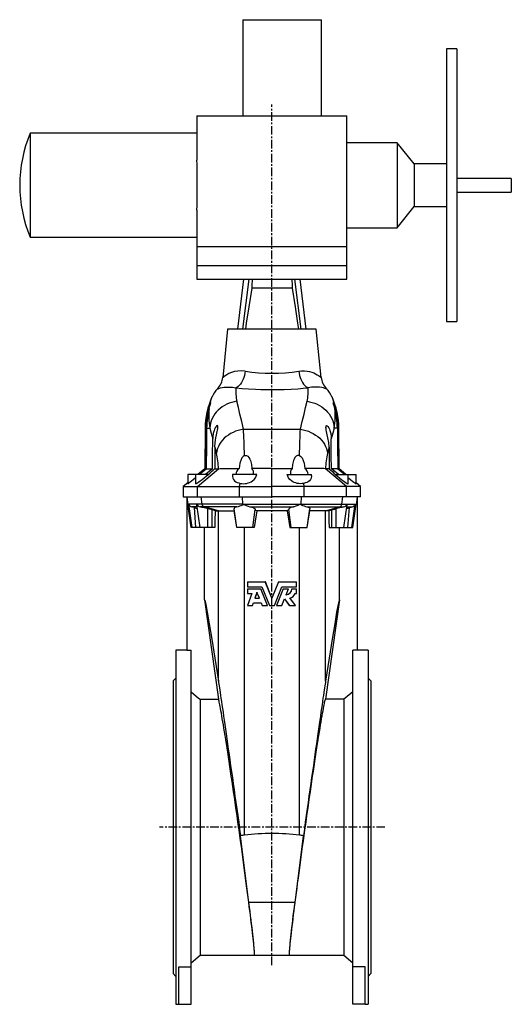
# Model space of a CAD drawing. Extents: x -560 to 1048, y -462 to 1813.
# Tile 2 of 3: x -560 to 161, y 367 to 1813. Entities that reach past the tile are written whole.
import ezdxf

# ---------------------------------------------------------------- set-up
doc = ezdxf.new("R2010")
doc.units = 0
doc.linetypes.add('CENTERX2', pattern=[20.32, 12.7, -2.54, 2.54, -2.54])
doc.layers.get('0').update_dxf_attribs({"linetype": 'CONTINUOUS'})
doc.layers.add('FORMAT', color=7, linetype='CONTINUOUS')

msp = doc.modelspace()

# ---------------------------------------------------------------- linework, layer by layer
at = {"color": 7, "linetype": 'CONTINUOUS'}
for p, q in [((-233, 1813), (-233, 1672)), ((-233, 1813), (-118, 1813)), ((-118, 1672), (-118, 1813)), ((80.5, 1770), (65.5, 1770)), ((65.5, 1770), (65.5, 1370)), ((80.5, 1770), (80.5, 1370)), ((-300.5, 1672), (-300.5, 1606.9)), ((-300.5, 1672), (-80.5, 1672)), ((-80.5, 1480), (-80.5, 1672)), ((-300.5, 1646.5), (-544.9, 1646.5)), ((-544.9, 1646.5), (-544.9, 1493.5)), ((-6.8, 1632.3), (-80.5, 1632.3)), ((18, 1601.3), (-6.8, 1632.3)), ((-6.8, 1632.3), (-6.8, 1507.6)), ((65.5, 1601.3), (18, 1601.3)), ((18, 1601.3), (18, 1538.7)), ((160.5, 1580), (80.5, 1580)), ((160.5, 1580), (160.5, 1560)), ((80.5, 1560), (160.5, 1560)), ((-300.5, 1533.1), (-300.5, 1480)), ((-6.8, 1507.6), (18, 1538.7)), ((18, 1538.7), (65.5, 1538.7)), ((-80.5, 1507.6), (-6.8, 1507.6)), ((-544.9, 1493.5), (-300.5, 1493.5)), ((-300.5, 1480), (-300.5, 1452)), ((-80.5, 1452), (-80.5, 1480)), ((-300.5, 1452), (-300.5, 1432)), ((-80.5, 1432), (-80.5, 1452)), ((-300.5, 1432), (-80.5, 1432)), ((-240.6, 1358.5), (-231.6, 1432)), ((-233.1, 1358.5), (-224.1, 1432)), ((-147.9, 1358.5), (-156.8, 1432)), ((-140.4, 1358.5), (-149.3, 1432)), ((65.5, 1370), (80.5, 1370)), ((-255.5, 1358.5), (-262.6, 1287.8)), ((-125.5, 1358.5), (-255.5, 1358.5)), ((-118.3, 1287.8), (-125.5, 1358.5)), ((-288.6, 1213.5), (-289.1, 1153.8)), ((-91.8, 1153.8), (-92.3, 1213.5)), ((-274.1, 1185.3), (-274.5, 1153.8)), ((-106.8, 1185.3), (-106.4, 1153.8)), ((-314, 1145.5), (-314, 1131.6)), ((-302.5, 1145.5), (-314, 1145.5)), ((-302.5, 1145.5), (-302.5, 1131.8)), ((-283, 1145.5), (-302.5, 1145.5)), ((-289.1, 1153.8), (-299, 1145.5)), ((-288, 1153.8), (-289.1, 1153.8)), ((-287, 1153.8), (-277.6, 1153.8)), ((-274.5, 1153.8), (-268.9, 1153.8)), ((-268.8, 1153.8), (-268.9, 1153.8)), ((-248.5, 1145.5), (-248.5, 1143.1)), ((-212.7, 1145.5), (-248.5, 1145.5)), ((-168.2, 1145.5), (-132.5, 1145.5)), ((-132.5, 1143.1), (-132.5, 1145.5)), ((-112.1, 1153.8), (-112, 1153.8)), ((-106.4, 1153.8), (-112, 1153.8)), ((-94, 1153.8), (-103.4, 1153.8)), ((-97.9, 1145.5), (-78.5, 1145.5)), ((-92.9, 1153.8), (-91.8, 1153.8)), ((-81.9, 1145.5), (-91.8, 1153.8)), ((-78.5, 1131.8), (-78.5, 1145.5)), ((-78.5, 1145.5), (-67, 1145.5)), ((-67, 1131.6), (-67, 1145.5)), ((-314, 1132.9), (-320.5, 1127.5)), ((-237.9, 1127.5), (-237, 1132.3)), ((-143.1, 1127.5), (-143.9, 1132.3)), ((-60.5, 1127.5), (-67, 1132.9)), ((-320.5, 1127.5), (-320.5, 1112.5)), ((-320.5, 1127.5), (-299.6, 1127.5)), ((-299.6, 1127.5), (-237.9, 1127.5)), ((-237.9, 1127.5), (-190.5, 1127.5)), ((-237.9, 1112.5), (-237.9, 1127.5)), ((-143.1, 1127.5), (-190.5, 1127.5)), ((-143.1, 1112.5), (-143.1, 1127.5)), ((-81.3, 1127.5), (-143.1, 1127.5)), ((-60.5, 1127.5), (-81.3, 1127.5)), ((-60.5, 1112.5), (-60.5, 1127.5)), ((-320.5, 1112.5), (-299.6, 1112.5)), ((-315.5, 1112.5), (-315.5, 887.3)), ((-309.1, 1067.5), (-313.9, 1101.7)), ((-296, 1067.5), (-300.7, 1100.5)), ((-299.6, 1112.5), (-237.9, 1112.5)), ((-237.9, 1112.5), (-190.5, 1112.5)), ((-143.1, 1112.5), (-190.5, 1112.5)), ((-81.3, 1112.5), (-143.1, 1112.5)), ((-84.9, 1067.5), (-80.3, 1100.5)), ((-60.5, 1112.5), (-81.3, 1112.5)), ((-71.8, 1067.5), (-67, 1101.7)), ((-65.5, 1112.5), (-65.5, 887.3)), ((-278.4, 1093.2), (-284.5, 1094.9)), ((-273.6, 1092), (-269, 1092)), ((-269, 1092), (-245.9, 1092)), ((-242.2, 1067.5), (-246.1, 1095.1)), ((-245.7, 1092.5), (-245.9, 1092)), ((-218.7, 1067.5), (-215, 1093.8)), ((-168.3, 1092), (-212.6, 1092)), ((-162.2, 1067.5), (-165.9, 1093.8)), ((-138.7, 1067.5), (-134.8, 1095.1)), ((-135.2, 1092.5), (-135.1, 1092)), ((-111.9, 1092), (-135.1, 1092)), ((-107.3, 1092), (-111.9, 1092)), ((-102.5, 1093.2), (-96.5, 1094.9)), ((-307.5, 1067.5), (-309.1, 1067.5)), ((-302, 1067.5), (-307.5, 1067.5)), ((-296, 1067.5), (-302, 1067.5)), ((-284.5, 1067.5), (-296, 1067.5)), ((-289.4, 961.3), (-289.4, 1067.5)), ((-278.4, 1067.5), (-284.5, 1067.5)), ((-274.3, 1067.5), (-278.4, 1067.5)), ((-218.7, 1067.5), (-242.2, 1067.5)), ((-242.2, 1067.5), (-242.2, 1067.5)), ((-216.8, 1067.5), (-218.7, 1067.5)), ((-164.1, 1067.5), (-162.2, 1067.5)), ((-162.2, 1067.5), (-138.7, 1067.5)), ((-138.7, 1067.5), (-138.7, 1067.5)), ((-106.6, 1067.5), (-102.5, 1067.5)), ((-102.5, 1067.5), (-96.5, 1067.5)), ((-96.5, 1067.5), (-84.9, 1067.5)), ((-91.5, 961.3), (-91.5, 1067.5)), ((-84.9, 1067.5), (-79, 1067.5)), ((-79, 1067.5), (-73.4, 1067.5)), ((-73.4, 1067.5), (-71.8, 1067.5)), ((-226.6, 987.5), (-200.3, 987.5)), ((-226.6, 987.5), (-226.6, 980.4)), ((-190.5, 963.5), (-200.3, 987.5)), ((-200.2, 987.5), (-200.3, 987.5)), ((-190.5, 963.5), (-200.2, 987.5)), ((-180.7, 987.5), (-190.5, 963.5)), ((-180.7, 987.5), (-190.5, 963.5)), ((-180.7, 987.5), (-180.7, 987.5)), ((-180.7, 987.5), (-154.3, 987.5)), ((-154.3, 980.4), (-154.3, 987.5)), ((-226.6, 980.4), (-205.2, 980.4)), ((-226.6, 977.6), (-226.6, 970.8)), ((-226.6, 977.6), (-207, 977.6)), ((-226.6, 970.8), (-219.8, 970.8)), ((-219.8, 970.8), (-226.6, 953.2)), ((-212.5, 972), (-215.7, 963.5)), ((-212.3, 972), (-215.6, 963.5)), ((-209, 963.5), (-212.5, 972)), ((-197, 953.2), (-207, 977.6)), ((-207, 977.6), (-207, 977.6)), ((-197, 953.2), (-207, 977.6)), ((-205.2, 980.4), (-194.1, 953.2)), ((-186.9, 953.2), (-175.8, 980.4)), ((-174, 977.6), (-183.9, 953.2)), ((-173.9, 977.6), (-183.9, 953.2)), ((-175.8, 980.4), (-154.3, 980.4)), ((-173.9, 977.6), (-174, 977.6)), ((-173.9, 977.6), (-166.2, 977.6)), ((-169.8, 968.7), (-166.2, 977.6)), ((-161.2, 977.6), (-161.4, 977.6)), ((-161.2, 977.6), (-154.3, 977.6)), ((-156.4, 970.8), (-154.3, 970.8)), ((-154.3, 970.8), (-154.3, 977.6)), ((-289.4, 961.3), (-268.9, 815.3)), ((-219, 953.2), (-217.5, 957)), ((-218.8, 953.2), (-217.4, 957)), ((-217.5, 957), (-206.3, 957)), ((-215.7, 963.5), (-209, 963.5)), ((-206.3, 957), (-204.8, 953.2)), ((-176.2, 953.2), (-172.2, 962.8)), ((-172.3, 962.8), (-165.1, 953.2)), ((-172.2, 962.8), (-165, 953.2)), ((-156.1, 953.2), (-164.3, 964.1)), ((-91.5, 961.3), (-112, 815.3)), ((-226.6, 953.2), (-219, 953.2)), ((-218.8, 953.2), (-219, 953.2)), ((-204.8, 953.2), (-197, 953.2)), ((-197, 953.2), (-197, 953.2)), ((-194.1, 953.2), (-186.9, 953.2)), ((-183.9, 953.2), (-183.9, 953.2)), ((-183.9, 953.2), (-176.2, 953.2)), ((-165, 953.2), (-165.1, 953.2)), ((-165, 953.2), (-156.1, 953.2)), ((-315.5, 887.5), (-331.5, 887.5)), ((-331.5, 887.5), (-331.5, 367.5)), ((-315.5, 887.3), (-309, 887.3)), ((-309, 422.6), (-309, 887.3)), ((-72, 422.6), (-72, 887.3)), ((-65.5, 887.3), (-72, 887.3)), ((-49.5, 887.5), (-65.5, 887.5)), ((-49.5, 887.5), (-49.5, 367.5)), ((-331.5, 846.5), (-335.5, 842.5)), ((-335.5, 842.5), (-335.5, 412.5)), ((-45.5, 842.5), (-49.5, 846.5)), ((-45.5, 842.5), (-45.5, 412.5)), ((-295.9, 815.3), (-295.9, 439.5)), ((-295.9, 815.3), (-268.9, 815.3)), ((-85.1, 815.3), (-112, 815.3)), ((-85.1, 815.3), (-85.1, 439.5)), ((-224.2, 516.8), (-236.5, 614.8)), ((-156.7, 516.8), (-144.4, 614.8)), ((-309, 428.5), (-295.9, 439.5)), ((-295.9, 439.5), (-216.2, 439.5)), ((-216.2, 439.5), (-164.7, 439.5)), ((-164.7, 439.5), (-85.1, 439.5)), ((-85.1, 439.5), (-72, 428.5)), ((-327, 422.6), (-309, 422.6)), ((-327, 367.5), (-327, 422.6)), ((-309, 367.5), (-309, 422.6)), ((-54, 422.6), (-72, 422.6)), ((-72, 367.5), (-72, 422.6)), ((-54, 367.5), (-54, 422.6)), ((-335.5, 412.5), (-331.5, 408.5)), ((-49.5, 408.5), (-45.5, 412.5)), ((-331.5, 367.5), (-327, 367.5)), ((-327, 367.5), (-309, 367.5)), ((-54, 367.5), (-72, 367.5)), ((-54, 367.5), (-49.5, 367.5))]:
    msp.add_line(p, q, dxfattribs=at)
at = {"color": 8, "linetype": 'CONTINUOUS'}
for p, q in [((-300.5, 1480), (-80.5, 1480)), ((-300.5, 1452), (-80.5, 1452)), ((-160.8, 1419), (-220.2, 1419)), ((-160.7, 1418.8), (-220.2, 1418.8)), ((-287.6, 1213.5), (-288.6, 1213.5)), ((-286.3, 1213.5), (-281.7, 1213.5)), ((-232.2, 1211.6), (-148.7, 1211.6)), ((-94.6, 1213.5), (-99.2, 1213.5)), ((-93.4, 1213.5), (-92.3, 1213.5)), ((-274.1, 1185.3), (-271.8, 1176.7)), ((-106.8, 1185.3), (-109.1, 1176.7)), ((-299.6, 1127.5), (-268.8, 1153.8)), ((-190.5, 1127.5), (-190.5, 1154.3)), ((-81.3, 1127.5), (-112.1, 1153.8)), ((-299.6, 1112.5), (-299.6, 1127.5)), ((-190.5, 1112.5), (-190.5, 1127.5)), ((-81.3, 1112.5), (-81.3, 1127.5)), ((-313.9, 1101.7), (-313.9, 1101.7)), ((-300.7, 1101.7), (-312.4, 1101.7)), ((-307.5, 1067.5), (-312.4, 1101.7)), ((-293.1, 1101.7), (-300.7, 1101.7)), ((-293.1, 1101.7), (-294.5, 1112.5)), ((-233.4, 1101.7), (-293.1, 1101.7)), ((-233.4, 1101.7), (-233.6, 1112.5)), ((-233.4, 1101.7), (-147.5, 1101.7)), ((-147.5, 1101.7), (-147.4, 1112.5)), ((-147.5, 1101.7), (-87.9, 1101.7)), ((-87.9, 1101.7), (-86.4, 1112.5)), ((-87.9, 1101.7), (-80.3, 1101.7)), ((-80.3, 1101.7), (-68.6, 1101.7)), ((-73.4, 1067.5), (-68.6, 1101.7)), ((-67, 1101.7), (-67, 1101.7)), ((-300.3, 1097.6), (-308.2, 1097.6)), ((-302, 1067.5), (-304.1, 1096.6)), ((-289.5, 1097.6), (-295.6, 1097.6)), ((-241.8, 1097.6), (-289.5, 1097.6)), ((-269, 1092), (-289.5, 1097.6)), ((-284.5, 1067.5), (-284.5, 1094.9)), ((-278.4, 1067.5), (-278.4, 1093.2)), ((-269, 841.8), (-269, 1092)), ((-222.2, 1097.6), (-158.8, 1097.6)), ((-139.1, 1097.6), (-91.5, 1097.6)), ((-111.9, 1092), (-91.5, 1097.6)), ((-111.9, 841.8), (-111.9, 1092)), ((-102.5, 1067.5), (-102.5, 1093.2)), ((-96.5, 1067.5), (-96.5, 1094.9)), ((-91.5, 1097.6), (-85.4, 1097.6)), ((-80.7, 1097.6), (-72.8, 1097.6)), ((-79, 1067.5), (-76.8, 1096.6)), ((-231, 615.9), (-231, 1067.5)), ((-149.9, 615.9), (-149.9, 1067.5)), ((-156.7, 516.8), (-224.2, 516.8))]:
    msp.add_line(p, q, dxfattribs=at)
at = {"color": 7, "linetype": 'CONTINUOUS'}
for points in [[(-300.5, 1533.1), (-300.5, 1533.8), (-300.4, 1539.3), (-300.3, 1545), (-300.2, 1551), (-300.1, 1557.1), (-300.1, 1563.4), (-300.1, 1569.7), (-300.1, 1576.3), (-300.1, 1582.8), (-300.2, 1588.9), (-300.3, 1595), (-300.4, 1601.1), (-300.5, 1606.9)], [(-219.6, 1432), (-220, 1422.1), (-220.2, 1419)], [(-161.4, 1432), (-160.9, 1422.1), (-160.8, 1419)], [(-220.2, 1418.8), (-224.4, 1391.6), (-228.1, 1367.6), (-229.5, 1358.5)], [(-220.2, 1419), (-220.2, 1418.9), (-220.2, 1418.8)], [(-160.8, 1419), (-160.8, 1418.9), (-160.7, 1418.8)], [(-160.7, 1418.8), (-156.5, 1391.6), (-152.8, 1367.6), (-151.4, 1358.5)], [(-282.5, 1242.4), (-281.9, 1244.7), (-281.3, 1246.8), (-280.5, 1249.1), (-280.2, 1250.2), (-280.3, 1250.5), (-280.5, 1250.2), (-281, 1249.4), (-281.8, 1247.5)], [(-98.4, 1242.4), (-99, 1244.7), (-99.7, 1246.8), (-100.4, 1249.1), (-100.7, 1250.2), (-100.7, 1250.5), (-100.4, 1250.2), (-99.9, 1249.4), (-99.2, 1247.5)], [(-274.1, 1185.3), (-273.7, 1192.2), (-272.7, 1199), (-271.7, 1203.7), (-270.7, 1208.2), (-270.2, 1210.6), (-269.8, 1212.9), (-269.7, 1214.2), (-269.7, 1215.5), (-270.1, 1216.6), (-270.7, 1217), (-271.6, 1216.7), (-272.5, 1215.8), (-273.8, 1213.9), (-274.7, 1212), (-275.5, 1210), (-276.6, 1205.7), (-277.2, 1201.3), (-277.4, 1197.4)], [(-106.8, 1185.3), (-107.3, 1192.2), (-108.3, 1199), (-109.3, 1203.7), (-110.3, 1208.2), (-110.8, 1210.6), (-111.1, 1212.9), (-111.3, 1214.2), (-111.2, 1215.5), (-110.9, 1216.6), (-110.3, 1217), (-109.4, 1216.7), (-108.4, 1215.8), (-107.1, 1213.9), (-106.2, 1212), (-105.4, 1210), (-104.3, 1205.7), (-103.7, 1201.3), (-103.6, 1197.4)], [(-288, 1153.8), (-287.9, 1173.3), (-287.6, 1213.5)], [(-286.3, 1213.5), (-286.6, 1190.3), (-287, 1153.8)], [(-94.6, 1213.5), (-94.4, 1190.3), (-94, 1153.8)], [(-92.9, 1153.8), (-93.1, 1173.3), (-93.4, 1213.5)], [(-277.6, 1153.8), (-277.5, 1173.3), (-277.4, 1197.4)], [(-103.4, 1153.8), (-103.5, 1173.3), (-103.6, 1197.4)], [(-230.9, 1173), (-232.7, 1171.9), (-234.6, 1169.5), (-236.3, 1165.7), (-237.4, 1161.7), (-238.6, 1154.2)], [(-230.9, 1173), (-230.8, 1173), (-229.3, 1173.3), (-227.7, 1173.1), (-226.1, 1172.3), (-224.2, 1170.3), (-222.9, 1168), (-221.9, 1165.6), (-220.6, 1160.1), (-220, 1154.3)], [(-150, 1173), (-150.1, 1173), (-151.7, 1173.3), (-153.2, 1173.1), (-154.8, 1172.3), (-156.8, 1170.3), (-158.1, 1168), (-159, 1165.6), (-160.3, 1160.1), (-161, 1154.3)], [(-150, 1173), (-148.3, 1171.9), (-146.4, 1169.5), (-144.6, 1165.7), (-143.5, 1161.7), (-142.4, 1154.2)], [(-283, 1145.5), (-286.6, 1142.6), (-290.1, 1139.8), (-293, 1137.5), (-295.7, 1135.5), (-297.7, 1134.1), (-299.4, 1133), (-300.6, 1132.3), (-301.6, 1131.8), (-302.2, 1131.6), (-302.5, 1131.7), (-302.4, 1131.8)], [(-298, 1145.5), (-295.6, 1147.5), (-293.1, 1149.6), (-290.6, 1151.7), (-288, 1153.8)], [(-268.8, 1153.8), (-266.7, 1153.9), (-263.4, 1153.9), (-259, 1154), (-253.7, 1154), (-247.7, 1154.1), (-241, 1154.2), (-238.6, 1154.2)], [(-248.4, 1143.1), (-248.5, 1142.6), (-248, 1139.9), (-246.9, 1137.9), (-245.4, 1136), (-243.6, 1134.7), (-241.4, 1133.6), (-239.3, 1132.8), (-237, 1132.3)], [(-237, 1132.3), (-234.7, 1131.9), (-232.4, 1131.7), (-230, 1131.9), (-227.6, 1132.2), (-225.3, 1132.8), (-223.2, 1133.6), (-221, 1134.7), (-219.1, 1136), (-216.7, 1138.1), (-214.8, 1140.4), (-213.5, 1142.9), (-212.7, 1145.5)], [(-190.5, 1154.3), (-202.4, 1154.3), (-214.2, 1154.3), (-220, 1154.3)], [(-190.5, 1154.3), (-178.6, 1154.3), (-166.7, 1154.3), (-161, 1154.3)], [(-143.9, 1132.3), (-146.2, 1131.9), (-148.6, 1131.7), (-151, 1131.9), (-153.4, 1132.2), (-155.6, 1132.8), (-157.8, 1133.6), (-159.9, 1134.7), (-161.8, 1136), (-164.2, 1138.1), (-166.1, 1140.4), (-167.4, 1142.9), (-168.2, 1145.5)], [(-132.5, 1143.1), (-132.5, 1142.6), (-133, 1139.9), (-134, 1137.9), (-135.6, 1136), (-137.3, 1134.7), (-139.5, 1133.6), (-141.6, 1132.8), (-143.9, 1132.3)], [(-112.1, 1153.8), (-114.3, 1153.9), (-117.5, 1153.9), (-121.9, 1154), (-127.2, 1154), (-133.3, 1154.1), (-139.9, 1154.2), (-142.4, 1154.2)], [(-97.9, 1145.5), (-94.4, 1142.6), (-90.9, 1139.8), (-88, 1137.5), (-85.2, 1135.5), (-83.3, 1134.1), (-81.5, 1133), (-80.3, 1132.3), (-79.4, 1131.8), (-78.8, 1131.6), (-78.5, 1131.7), (-78.5, 1131.8)], [(-82.9, 1145.5), (-85.3, 1147.5), (-87.8, 1149.6), (-90.4, 1151.7), (-92.9, 1153.8)], [(-302.5, 1140.4), (-303.3, 1139.8), (-306, 1137.5), (-308.6, 1135.5), (-310.3, 1134.2), (-311.8, 1133), (-312.8, 1132.3), (-313.5, 1131.8), (-313.9, 1131.6), (-313.9, 1131.7)], [(-78.5, 1140.4), (-77.7, 1139.8), (-74.9, 1137.5), (-72.4, 1135.5), (-70.6, 1134.2), (-69.1, 1133), (-68.1, 1132.3), (-67.4, 1131.8), (-67, 1131.6), (-67, 1131.7)], [(-315.4, 1112.5), (-314.3, 1104.2), (-313.9, 1101.7)], [(-300.7, 1101.7), (-300.7, 1101.7), (-300.7, 1100.5)], [(-233.4, 1100.9), (-232.4, 1101.3), (-231.9, 1101.4), (-231.2, 1101.2), (-228.2, 1099.8), (-225.6, 1098.6), (-222.9, 1097.8), (-222.2, 1097.6)], [(-147.5, 1100.9), (-148.5, 1101.3), (-149, 1101.4), (-149.7, 1101.2), (-152.7, 1099.8), (-155.4, 1098.6), (-158, 1097.8), (-158.8, 1097.6)], [(-80.3, 1101.7), (-80.3, 1101.7), (-80.3, 1100.5)], [(-65.5, 1112.5), (-66.7, 1104.2), (-67, 1101.7)], [(-304.1, 1096.6), (-306.5, 1097.2), (-308.2, 1097.6)], [(-273.6, 1092), (-276.4, 1092.7), (-278.4, 1093.2)], [(-273.6, 1092), (-274.1, 1076.7), (-274.3, 1067.5)], [(-241.8, 1097.6), (-243.5, 1097.2), (-244.8, 1096.7), (-245.6, 1096.1), (-246.1, 1095.5), (-246.1, 1095.1)], [(-242.2, 1067.5), (-245.4, 1088.8), (-245.9, 1092)], [(-222.2, 1097.6), (-220.1, 1097.2), (-218.3, 1096.6), (-216.9, 1096), (-215.8, 1095.3), (-215.2, 1094.6), (-215, 1093.8)], [(-212.6, 1092), (-215.3, 1076.7), (-216.8, 1067.5)], [(-215, 1093.8), (-214.6, 1092.9), (-213.2, 1092.2), (-212.6, 1092)], [(-165.9, 1093.8), (-166.3, 1092.9), (-167.7, 1092.2), (-168.3, 1092)], [(-168.3, 1092), (-165.6, 1076.7), (-164.1, 1067.5)], [(-158.8, 1097.6), (-160.8, 1097.2), (-162.6, 1096.6), (-164.1, 1096), (-165.1, 1095.3), (-165.8, 1094.6), (-165.9, 1093.8)], [(-139.1, 1097.6), (-137.5, 1097.2), (-136.2, 1096.7), (-135.3, 1096.1), (-134.9, 1095.5), (-134.8, 1095.1)], [(-138.7, 1067.5), (-135.6, 1088.8), (-135.1, 1092)], [(-107.3, 1092), (-104.6, 1092.7), (-102.5, 1093.2)], [(-107.3, 1092), (-106.9, 1076.7), (-106.6, 1067.5)], [(-76.8, 1096.6), (-74.5, 1097.2), (-72.8, 1097.6)], [(-289.4, 961.3), (-288.8, 960.8), (-287.5, 954.7), (-285.3, 943.1), (-282.4, 926), (-278.7, 903.4), (-274.2, 875.4), (-269, 841.8)], [(-91.5, 961.3), (-92.1, 960.8), (-93.5, 954.7), (-95.6, 943.1), (-98.5, 926), (-102.2, 903.4), (-106.7, 875.4), (-111.9, 841.8)], [(-269, 841.8), (-268.7, 839.8), (-268.4, 837.5), (-268, 834.9), (-267.5, 831.9), (-267, 828.6), (-266.5, 825), (-265.9, 821), (-265.3, 816.7), (-264.6, 812.1), (-263.9, 807.2), (-263.1, 801.9), (-262.3, 796.4), (-261.5, 790.6), (-260.6, 784.5), (-259.7, 778.1), (-258.8, 771.4), (-257.8, 764.5), (-256.7, 757.3), (-255.7, 749.9), (-254.6, 742.2), (-253.4, 734.3), (-252.3, 726.2), (-251.1, 717.8), (-249.9, 709.3), (-248.6, 700.5), (-247.4, 691.6), (-246.1, 682.5), (-244.8, 673.2), (-243.4, 663.8), (-242.1, 654.3), (-240.7, 644.6), (-239.3, 634.8), (-237.9, 624.8), (-236.5, 614.8)], [(-111.9, 841.8), (-112.2, 839.8), (-112.6, 837.5), (-113, 834.9), (-113.4, 831.9), (-113.9, 828.6), (-114.4, 825), (-115, 821), (-115.7, 816.7), (-116.3, 812.1), (-117, 807.2), (-117.8, 801.9), (-118.6, 796.4), (-119.4, 790.6), (-120.3, 784.5), (-121.2, 778.1), (-122.2, 771.4), (-123.2, 764.5), (-124.2, 757.3), (-125.3, 749.9), (-126.4, 742.2), (-127.5, 734.3), (-128.6, 726.2), (-129.8, 717.8), (-131.1, 709.3), (-132.3, 700.5), (-133.6, 691.6), (-134.9, 682.5), (-136.2, 673.2), (-137.5, 663.8), (-138.9, 654.3), (-140.2, 644.6), (-141.6, 634.8), (-143, 624.8), (-144.4, 614.8)], [(-309, 826.3), (-298, 817.1), (-295.9, 815.3)], [(-72, 826.3), (-82.9, 817.1), (-85.1, 815.3)], [(-216.2, 439.5), (-216.1, 439.6), (-216.1, 440.2), (-216, 441), (-216.1, 442.3), (-216.1, 443.8), (-216.3, 445.7), (-216.4, 447.9), (-216.7, 450.5), (-216.9, 453.4), (-217.3, 456.6), (-217.6, 460.2), (-218.1, 464), (-218.5, 468.1), (-219, 472.6), (-219.6, 477.3), (-220.2, 482.3), (-220.8, 487.6), (-221.5, 493.1), (-222.2, 498.9), (-222.9, 504.9), (-223.7, 511.2), (-224.5, 517.6), (-225.4, 524.3), (-226.3, 531.2), (-227.2, 538.2), (-228.1, 545.4), (-229.1, 552.8), (-230.1, 560.3), (-231.1, 567.9), (-232.2, 575.6), (-233.3, 583.4), (-234.3, 591.3), (-235.4, 599.3), (-236.5, 607.3), (-237.7, 615.4), (-238.8, 623.5), (-239.9, 631.6), (-241.1, 639.6), (-242.2, 647.7), (-243.4, 655.7), (-244.5, 663.7), (-245.6, 671.6), (-246.8, 679.4), (-247.9, 687.2), (-249, 694.8), (-250.1, 702.3), (-251.2, 709.6), (-252.3, 716.8), (-253.4, 723.8), (-254.4, 730.7), (-255.4, 737.4), (-256.4, 743.8), (-257.4, 750.1), (-258.3, 756.1), (-259.2, 761.9), (-260.1, 767.4), (-261, 772.7), (-261.8, 777.7), (-262.6, 782.4), (-263.3, 786.8), (-264, 791), (-264.7, 794.8), (-265.3, 798.4), (-265.9, 801.6), (-266.4, 804.5), (-266.9, 807), (-267.4, 809.3), (-267.8, 811.2), (-268.1, 812.7), (-268.4, 813.9), (-268.7, 814.8), (-268.9, 815.3)], [(-164.7, 439.5), (-164.8, 439.6), (-164.9, 440.2), (-164.9, 441), (-164.9, 442.3), (-164.8, 443.8), (-164.7, 445.7), (-164.5, 447.9), (-164.3, 450.5), (-164, 453.4), (-163.7, 456.6), (-163.3, 460.2), (-162.9, 464), (-162.4, 468.1), (-161.9, 472.6), (-161.4, 477.3), (-160.8, 482.3), (-160.1, 487.6), (-159.5, 493.1), (-158.8, 498.9), (-158, 504.9), (-157.2, 511.2), (-156.4, 517.6), (-155.5, 524.3), (-154.7, 531.2), (-153.7, 538.2), (-152.8, 545.4), (-151.8, 552.8), (-150.8, 560.3), (-149.8, 567.9), (-148.7, 575.6), (-147.7, 583.4), (-146.6, 591.3), (-145.5, 599.3), (-144.4, 607.3), (-143.3, 615.4), (-142.1, 623.5), (-141, 631.6), (-139.9, 639.6), (-138.7, 647.7), (-137.6, 655.7), (-136.4, 663.7), (-135.3, 671.6), (-134.2, 679.4), (-133, 687.2), (-131.9, 694.8), (-130.8, 702.3), (-129.7, 709.6), (-128.6, 716.8), (-127.6, 723.8), (-126.5, 730.7), (-125.5, 737.4), (-124.5, 743.8), (-123.6, 750.1), (-122.6, 756.1), (-121.7, 761.9), (-120.8, 767.4), (-120, 772.7), (-119.2, 777.7), (-118.4, 782.4), (-117.6, 786.8), (-116.9, 791), (-116.3, 794.8), (-115.6, 798.4), (-115.1, 801.6), (-114.5, 804.5), (-114, 807), (-113.6, 809.3), (-113.2, 811.2), (-112.8, 812.7), (-112.5, 813.9), (-112.2, 814.8), (-112, 815.3)], [(-216.2, 439.5), (-216.1, 439.7), (-216, 440.2), (-216, 441.2), (-216, 442.5), (-216.1, 444.1), (-216.2, 446.2), (-216.4, 448.6), (-216.7, 451.3), (-217, 454.4), (-217.3, 457.9), (-217.7, 461.7), (-218.1, 465.8), (-218.6, 470.3), (-219.2, 475.1), (-219.7, 480.2), (-220.4, 485.6), (-221, 491.3), (-221.8, 497.3), (-222.5, 503.5), (-223.3, 510), (-224.2, 516.8)], [(-164.7, 439.5), (-164.8, 439.7), (-164.9, 440.2), (-164.9, 441.2), (-164.9, 442.5), (-164.8, 444.1), (-164.7, 446.2), (-164.5, 448.6), (-164.3, 451.3), (-164, 454.4), (-163.6, 457.9), (-163.3, 461.7), (-162.8, 465.8), (-162.3, 470.3), (-161.8, 475.1), (-161.2, 480.2), (-160.6, 485.6), (-159.9, 491.3), (-159.2, 497.3), (-158.4, 503.5), (-157.6, 510), (-156.7, 516.8)]]:
    msp.add_lwpolyline(points, dxfattribs=at)
at = {"color": 8, "linetype": 'CONTINUOUS'}
for points in [[(-229.6, 1296.9), (-235.3, 1297.4), (-240.7, 1297.2), (-245.5, 1296.4), (-249.8, 1295.1), (-253.6, 1293.5), (-256.7, 1291.8), (-259.2, 1290.1), (-261.1, 1288.8), (-262.2, 1287.9), (-262.5, 1287.8), (-262.6, 1287.8)], [(-229.6, 1296.9), (-230.2, 1293.8), (-230.9, 1290.8), (-231.7, 1287.9), (-232.8, 1285.1), (-234, 1282.5), (-235.3, 1280.2), (-236.8, 1278.1), (-238.3, 1276.2), (-240, 1274.7), (-241.7, 1273.5), (-243.5, 1272.6)], [(-151.3, 1296.9), (-147.1, 1297.3), (-143, 1297.4), (-139.1, 1297), (-135.4, 1296.4), (-132.1, 1295.5), (-129.2, 1294.3), (-126.5, 1293.1), (-124.2, 1291.8), (-122.3, 1290.6), (-120.7, 1289.4), (-119.5, 1288.5), (-118.7, 1287.9), (-118.4, 1287.8), (-118.3, 1287.8)], [(-151.3, 1296.9), (-150.8, 1293.8), (-150.1, 1290.8), (-149.2, 1287.9), (-148.1, 1285.1), (-146.9, 1282.5), (-145.6, 1280.2), (-144.2, 1278.1), (-142.6, 1276.2), (-140.9, 1274.7), (-139.2, 1273.5), (-137.5, 1272.6)], [(-270.3, 1271.3), (-270.3, 1271.1), (-269.6, 1271.1), (-268.2, 1271.6), (-265.9, 1272.3), (-263.4, 1272.8), (-260.4, 1273.3), (-256.7, 1273.7), (-252.8, 1273.7), (-248.4, 1273.4), (-243.5, 1272.6)], [(-243.5, 1272.6), (-234.3, 1271.7), (-224.7, 1271), (-214.6, 1270.4), (-206.7, 1270.1), (-198.6, 1270), (-190.5, 1269.9), (-183.1, 1269.9), (-172.7, 1270.2), (-162.4, 1270.6), (-152.5, 1271.2), (-144.8, 1271.8), (-137.5, 1272.6)], [(-110.6, 1271.3), (-110.7, 1271.1), (-111.3, 1271.1), (-112.8, 1271.6), (-115.1, 1272.3), (-117.5, 1272.8), (-120.6, 1273.3), (-124.2, 1273.7), (-128.1, 1273.7), (-132.6, 1273.4), (-137.5, 1272.6)], [(-241.8, 1252.7), (-245.7, 1252.1), (-249.5, 1251.2), (-253.2, 1250.1), (-256.8, 1248.6), (-260.3, 1246.8), (-263.6, 1244.7), (-266.6, 1242.4), (-269.5, 1239.8), (-272.1, 1237), (-274.4, 1234.1), (-276.4, 1230.9), (-278.2, 1227.6), (-279.6, 1224.2), (-280.6, 1220.6), (-281.3, 1217.1), (-281.7, 1213.5)], [(-232.2, 1211.6), (-234.9, 1223.3), (-237.5, 1234), (-239.8, 1243.8), (-241.8, 1252.7)], [(-148.7, 1211.6), (-146, 1223.3), (-143.5, 1234), (-141.1, 1243.8), (-139.1, 1252.7)], [(-139.1, 1252.7), (-135.2, 1252.1), (-131.4, 1251.2), (-127.7, 1250.1), (-124.1, 1248.6), (-120.7, 1246.8), (-117.4, 1244.7), (-114.3, 1242.4), (-111.4, 1239.8), (-108.8, 1237), (-106.5, 1234.1), (-104.5, 1230.9), (-102.8, 1227.6), (-101.4, 1224.2), (-100.3, 1220.6), (-99.6, 1217.1), (-99.2, 1213.5)], [(-281.7, 1213.5), (-279.7, 1205.9), (-277.4, 1197.4)], [(-232.2, 1211.6), (-236.2, 1211), (-240.1, 1210), (-243.9, 1208.7), (-247.6, 1207.1), (-251.1, 1205.3), (-254.4, 1203.2), (-257.5, 1200.9), (-260.4, 1198.4), (-263, 1195.7), (-265.3, 1192.8), (-267.3, 1189.7), (-269, 1186.6), (-270.3, 1183.3), (-271.3, 1180), (-271.8, 1176.7)], [(-230.9, 1173), (-231, 1178.6), (-231.2, 1184), (-231.3, 1189.2), (-231.5, 1194.3), (-231.7, 1199.1), (-231.8, 1203.6), (-232, 1207.8), (-232.2, 1211.6)], [(-150, 1173), (-149.9, 1178.6), (-149.8, 1184), (-149.6, 1189.2), (-149.5, 1194.3), (-149.3, 1199.1), (-149.1, 1203.6), (-148.9, 1207.8), (-148.7, 1211.6)], [(-148.7, 1211.6), (-144.8, 1211), (-140.9, 1210), (-137.1, 1208.7), (-133.4, 1207.1), (-129.9, 1205.3), (-126.5, 1203.2), (-123.4, 1200.9), (-120.5, 1198.4), (-117.9, 1195.7), (-115.6, 1192.8), (-113.6, 1189.7), (-112, 1186.6), (-110.7, 1183.3), (-109.7, 1180), (-109.1, 1176.7)], [(-99.2, 1213.5), (-101.3, 1205.9), (-103.6, 1197.4)]]:
    msp.add_lwpolyline(points, dxfattribs=at)
at = {"color": 7, "linetype": 'CONTINUOUS'}
for centre, radius, start, end in [((-364.5, 1570), 196, 157.0265, 202.9735), ((-290.5, 1290.7), 28, 316.186, 354.2065), ((-90.4, 1290.7), 28, 185.7935, 223.814), ((-175.6, 1212.5), 113, 155.5653, 179.5), ((-239.1, 1241.3), 43.2, 136.1827, 155.5678), ((-141.8, 1241.3), 43.2, 24.4322, 43.8173), ((-205.3, 1212.5), 113, 0.5, 24.4345), ((-183.5, 1213.2), 104.1, 160.7474, 179.8558), ((-197.4, 1213.2), 104.1, 0.1442, 19.2526), ((-163.8, 1212), 122.5, 165.6414, 179.3104), ((-217.1, 1212), 122.5, 0.6896, 14.3586), ((-589.1, 1497.2), 457.4, 309.7403, 311.3427), ((-143.5, 979), 220.3, 127.4909, 130.913), ((-388.9, 1272.8), 165.1, 309.503, 313.8444), ((-230.1, 1143.8), 13.4, 129.0878, 172.8793), ((-226.7, 1147.9), 9.28, 344.617, 43.4931), ((-154.2, 1147.9), 9.28, 136.5069, 195.383), ((-150.8, 1143.8), 13.4, 7.1207, 50.9122), ((7.9, 1272.8), 165.1, 226.1556, 230.497), ((-237.4, 979), 220.3, 49.087, 52.5091), ((208.2, 1497.2), 457.4, 228.6573, 230.2597), ((-306.9, 1103.1), 5.65, 193.9937, 256.7333), ((-294.1, 1104.6), 7.15, 203.5976, 258.0969), ((-254.1, 1141.1), 45.2, 285.71, 297.242), ((-126.9, 1141.1), 45.2, 242.758, 254.29), ((-86.8, 1104.6), 7.15, 281.9031, 336.4024), ((-74.1, 1103.1), 5.65, 283.2667, 346.0063), ((-288.6, 1152.9), 58.4, 254.6223, 258.7611), ((-361.6, 807.7), 297.4, 74.9627, 77.1691), ((-19.3, 807.7), 297.4, 102.8309, 105.0373), ((-92.3, 1152.9), 58.4, 281.2389, 285.3777), ((-170.3, 977.6), 8.9, 272.0956, 0.0614), ((-170.1, 977.6), 8.92, 271.9509, 359.9295), ((-166.5, 974.6), 10.8, 281.9246, 339.0193), ((-226.7, 579.5), 36.7, 96.7219, 105.4938), ((-190.5, 271.3), 347, 83.2911, 96.7089), ((-154.2, 579.5), 36.7, 74.5062, 83.2781)]:
    msp.add_arc(centre, radius, start, end, dxfattribs=at)
at = {"color": 8, "linetype": 'CONTINUOUS'}
for centre, radius, start, end in [((-190.5, 1560.3), 266.3, 261.5396, 278.4604), ((-177.8, 1267.9), 65.9, 175.9398, 193.3811), ((-203.2, 1267.9), 65.9, 346.6189, 4.0602), ((-227.3, 1238.5), 55.2, 157.9973, 170.6436), ((-153.6, 1238.5), 55.2, 9.3564, 22.0027), ((-179.7, 1230.8), 103.5, 173.5675, 189.6352), ((-201.2, 1230.8), 103.5, 350.3648, 6.4325), ((-389.1, 1150.2), 120.2, 1.7137, 12.7347), ((8.2, 1150.2), 120.2, 167.2653, 178.2863), ((-288.1, 1102.4), 4.97, 187.5549, 254.41), ((-186.3, 1102.4), 47.1, 180.7815, 181.7683), ((-194.7, 1102.4), 47.1, 358.2317, 359.2185), ((-92.8, 1102.4), 4.97, 285.59, 352.4451)]:
    msp.add_arc(centre, radius, start, end, dxfattribs=at)
at = {"layer": 'FORMAT', "linetype": 'CENTERX2'}
for p, q in [((-190.5, 425), (-190.5, 1688.4)), ((-24.7, 627.5), (-355.3, 627.5))]:
    msp.add_line(p, q, dxfattribs=at)

doc.saveas('drawing.dxf')
